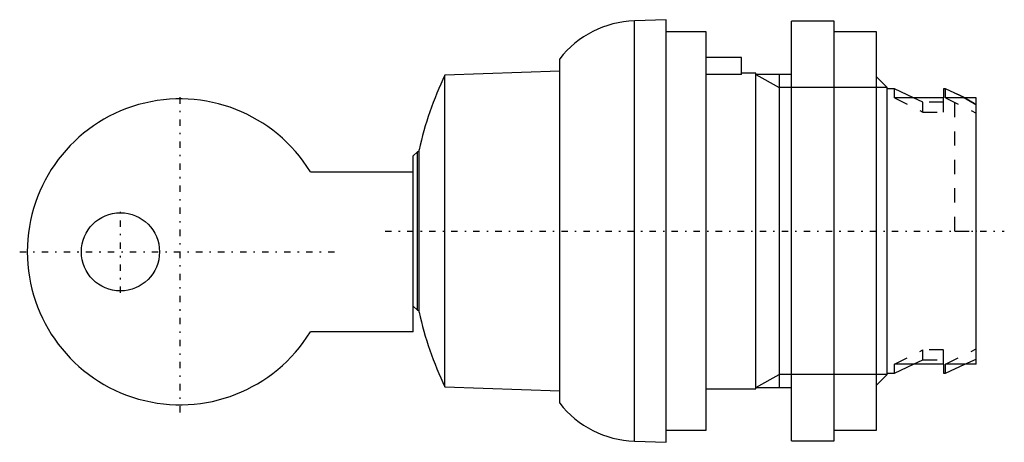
# Model space of a CAD drawing. Extents: x -67.3 to 2, y -14.8 to 14.8.
import ezdxf

# ---------------------------------------------------------------- set-up
doc = ezdxf.new("R2010")
doc.units = 0
doc.linetypes.add('CENTER', pattern=[1.5, 0.45, -0.5, 0.05, -0.5])
doc.linetypes.add('DASHED', pattern=[2, 1, -1])
for name, color, linetype in [('AM_0', 7, 'CONTINUOUS'), ('AM_10', 7, 'CONTINUOUS'), ('AM_3', 7, 'DASHED'), ('AM_7', 7, 'CENTER'), ('CONNECTIONPOINTS', 1, 'CONTINUOUS')]:
    doc.layers.add(name, color=color, linetype=linetype)

msp = doc.modelspace()

# ---------------------------------------------------------------- linework, layer by layer
at = {"layer": 'AM_0', "color": 7, "linetype": 'CONTINUOUS'}
for p, q in [((-21.8, 14.85), (-24.044, 14.772)), ((-24.044, -14.772), (-24.044, 14.772)), ((-21.8, -14.85), (-21.8, 14.85)), ((-10, 14.75), (-13, 14.75)), ((-13, -14.75), (-13, 14.75)), ((-10, -14.75), (-10, 14.75)), ((-19, 14), (-21.8, 14)), ((-19, -14), (-19, 14)), ((-7, 14), (-10, 14)), ((-7, -14), (-7, 14)), ((-29.3, -12.106), (-29.3, 12.106)), ((-16.5, 12.2), (-19, 12.2)), ((-16.5, 10.998), (-16.5, 12.2)), ((-29.3, 11.244), (-37.376, 10.962)), ((-15.5, 11.1), (-16.5, 11.1)), ((-15.5, -11.1), (-15.5, 11.1)), ((-37.376, -10.962), (-37.376, 10.962)), ((-16.5, 10.998), (-19, 10.998)), ((-13, 11), (-15.5, 11)), ((-6.25, 10.08), (-7, 10.83)), ((-6.25, -10.08), (-6.25, 10.08)), ((-5.75, 10), (-6.25, 10)), ((-4.418, 9.367), (-5.75, 10)), ((-5.75, 9.367), (-5.75, 10)), ((-2.15, 10), (-2.3, 10)), ((-2.3, 10), (-2.3, 9.367)), ((-1.5, 9.698), (-2.15, 10)), ((-2.15, 9.367), (-2.15, 10)), ((-2.3, 9.367), (-5.75, 9.367)), ((0, 9.367), (-2.15, 9.367)), ((0, -9.367), (0, 9.367)), ((-39.3, 5.575), (-39.6, 5.275)), ((-39.191, 5.575), (-39.3, 5.575)), ((-39.3, -5.575), (-39.3, 5.575)), ((-39.191, -5.7), (-39.191, 5.7)), ((-39.6, -7.09), (-39.6, 5.275)), ((-46.839, 4.16), (-39.6, 4.16)), ((-39.6, -5.275), (-39.3, -5.575)), ((-39.3, -5.575), (-39.191, -5.575)), ((-39.6, -7.09), (-46.839, -7.09)), ((-5.75, -10), (-4.418, -9.367)), ((-5.75, -10), (-5.75, -9.367)), ((-2.3, -9.367), (-5.75, -9.367)), ((-2.3, -9.367), (-2.3, -10)), ((-2.15, -10), (-0.79, -9.367)), ((-2.15, -10), (-2.15, -9.367)), ((0, -9.367), (-2.15, -9.367)), ((-7, -10.83), (-6.25, -10.08)), ((-6.25, -10), (-5.75, -10)), ((-2.3, -10), (-2.15, -10)), ((-37.376, -10.962), (-29.3, -11.244)), ((-15.5, -11), (-13, -11)), ((-19, -11.1), (-15.5, -11.1)), ((-21.8, -14), (-19, -14)), ((-10, -14), (-7, -14)), ((-24.044, -14.772), (-21.8, -14.85)), ((-13, -14.75), (-10, -14.75))]:
    msp.add_line(p, q, dxfattribs=at)
for points in [[(-1.5, 9.698), (-1.388, 9.645), (-1.166, 9.536), (-0.946, 9.424), (-0.837, 9.366)], [(-0.84, 9.367), (-0.948, 9.425), (-1.167, 9.537), (-1.388, 9.645), (-1.5, 9.698)]]:
    msp.add_lwpolyline(points, dxfattribs=at)
msp.add_circle((-60.2, -1.465), 2.75, dxfattribs=at)
for centre, radius, start, end in [((-23.8, 7.776), 7, 91.99979, 141.78679), ((-14.798, 0.227), 25, 154.57115, 167.35554), ((-56, -1.465), 10.75, 31.5509, 328.4491), ((-14.798, -0.227), 25, 192.64446, 205.42885), ((-23.8, -7.776), 7, 218.21321, 268.00021)]:
    msp.add_arc(centre, radius, start, end, dxfattribs=at)
at = {"layer": 'AM_10', "color": 7, "linetype": 'CONTINUOUS'}
for p, q in [((-15.5, 11), (-13.87, 10.08)), ((-13.87, 11), (-13.87, -11)), ((-6.25, 10.08), (-13.87, 10.08)), ((-15.5, -11), (-13.87, -10.08)), ((-6.25, -10.08), (-13.87, -10.08))]:
    msp.add_line(p, q, dxfattribs=at)
at = {"layer": 'AM_3', "color": 6, "linetype": 'DASHED'}
for p, q in [((-1.5, 0), (-1.5, 9.698)), ((-5.75, 9.367), (-3.75, 8.346)), ((-3.75, 9.05), (-4.418, 9.367)), ((-2.3, 9.05), (-3.75, 9.05)), ((-3.75, 8.346), (-3.75, 9.05)), ((-2.3, 8.346), (-2.3, 9.367)), ((-2.15, 9.367), (0, 8.292)), ((-3.75, 8.346), (-2.3, 8.346)), ((-39.6, -5.139), (-39.6, 4.16)), ((-1.5, 0), (0, 0)), ((-2.15, -9.367), (0, -8.292)), ((-5.75, -9.367), (-3.75, -8.346)), ((-3.75, -9.05), (-3.75, -8.346)), ((-2.3, -8.346), (-3.75, -8.346)), ((-2.3, -9.367), (-2.3, -8.346)), ((-0.79, -9.367), (0, -9)), ((-4.418, -9.367), (-3.75, -9.05)), ((-3.75, -9.05), (-2.3, -9.05))]:
    msp.add_line(p, q, dxfattribs=at)
for points in [[(-0.001, 8.875), (-0.138, 8.961), (-0.415, 9.129), (-0.697, 9.29), (-0.84, 9.367)], [(-0.837, 9.366), (-0.695, 9.289), (-0.415, 9.129), (-0.139, 8.962), (-0.003, 8.876)]]:
    msp.add_lwpolyline(points, dxfattribs=at)
at = {"layer": 'AM_7', "color": 4, "linetype": 'CENTER'}
for p, q in [((-56, -12.752), (-56, 9.823)), ((-60.2, -4.352), (-60.2, 1.423)), ((-41.58, 0), (1.98, 0)), ((-67.287, -1.465), (-44.712, -1.465))]:
    msp.add_line(p, q, dxfattribs=at)
at = {"layer": 'CONNECTIONPOINTS', "color": 1, "linetype": 'CONTINUOUS'}
msp.add_point((0, 0), dxfattribs=at)

doc.saveas('drawing.dxf')
